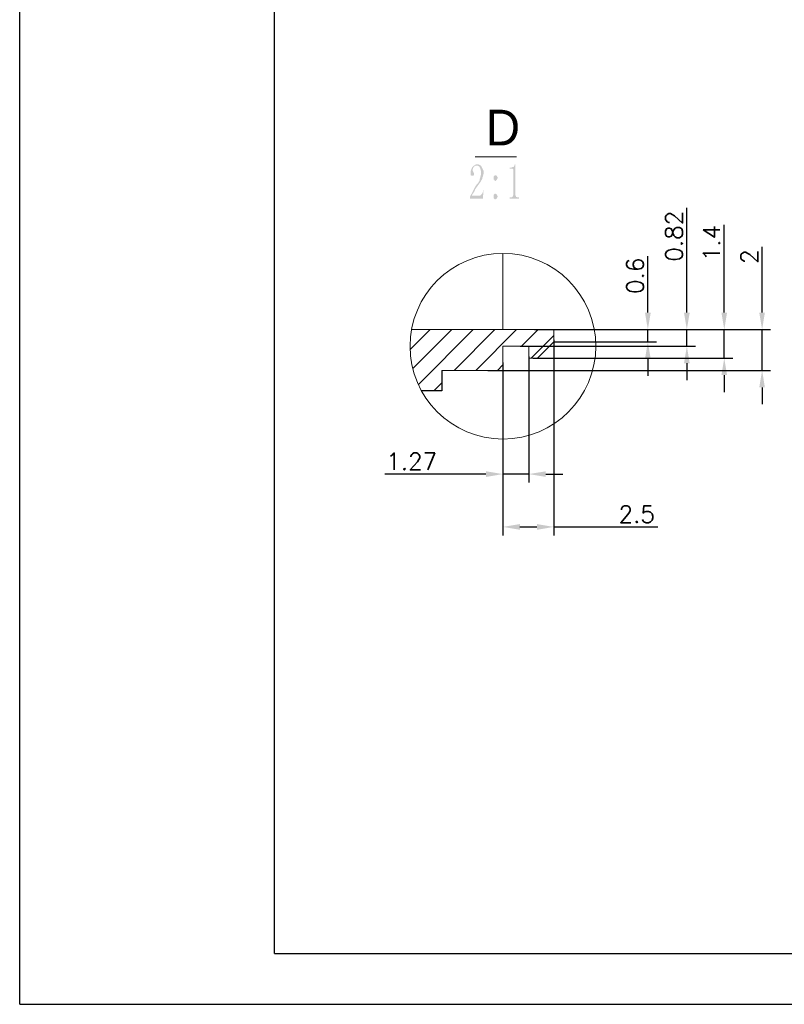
# Model space of a CAD drawing. Header units: millimetres. Extents: x 2231 to 2679, y -254 to 427.
# Tile 11 of 19: x 2231 to 2343, y 112 to 257. Entities that reach past the tile are written whole.
import ezdxf

# ---------------------------------------------------------------- set-up
doc = ezdxf.new("R2010")
doc.units = ezdxf.units.MM
doc.header["$LTSCALE"] = 1.8
doc.header["$MEASUREMENT"] = 0
for name, color, linetype in [('1轮廓实线层', 7, 'Continuous'), ('2细线层', 4, 'Continuous'), ('5剖面线层', 2, 'Continuous'), ('7标注层', 4, 'Continuous'), ('PDF_Geomertry', 7, 'Continuous'), ('PDF_Solid Fills', 7, 'Continuous')]:
    doc.layers.add(name, color=color, linetype=linetype)
doc.layers.add('符号 (ISO)', color=7, linetype='Continuous', lineweight=25)
doc.styles.get("Standard").update_dxf_attribs({"font": 'txt.shx'})
doc.styles.add('标签文本 (ISO)', font='txt')
doc.dimstyles.new('ISO-25', dxfattribs={"dimtxt": 2.5, "dimasz": 2.5, "dimexe": 1.25, "dimexo": 0.625, "dimtad": 1, "dimtxsty": 'Standard', "dimcen": 2.5, "dimadec": 0, "dimazin": 0, "dimtfac": 1, "dimtmove": 0, "dimatfit": 3, "dimfxl": 1, "dimarcsym": 0})

# ---------------------------------------------------------------- blocks, each defined once
blk = doc.blocks.new('*D133')
at = {"layer": '7标注层', "color": 0, "lineweight": -2}
for p, q in [((2339.86, 213.8), (2339.86, 223.5)), ((2309.83, 211.3), (2341.11, 211.3)), ((2339.86, 205.3), (2339.86, 211.3)), ((2299.49, 205.3), (2341.11, 205.3)), ((2339.86, 202.8), (2339.86, 200.3))]:
    blk.add_line(p, q, dxfattribs=at)
at = {"layer": '7标注层', "color": 0}
for points in [[(2339.44, 213.8), (2340.27, 213.8), (2339.86, 211.3)], [(2340.27, 202.8), (2339.44, 202.8), (2339.86, 205.3)]]:
    blk.add_solid(points, dxfattribs=at)
at = {"layer": 'Defpoints', "color": 0}
for p in [(2309.21, 211.3), (2339.86, 211.3), (2298.86, 205.3)]:
    blk.add_point(p, dxfattribs=at)
at = {"layer": '7标注层', "color": 0, "insert": (2337.98, 222.04), "char_height": 2.5, "attachment_point": 5, "rotation": 90}
blk.add_mtext('2', dxfattribs=at)
blk = doc.blocks.new('*D134')
at = {"layer": '7标注层', "color": 0, "lineweight": -2}
for p, q in [((2328.78, 213.8), (2328.78, 229.22)), ((2309.83, 211.3), (2330.03, 211.3)), ((2328.78, 208.85), (2328.78, 211.3)), ((2304.24, 208.85), (2330.03, 208.85)), ((2328.78, 206.35), (2328.78, 203.85))]:
    blk.add_line(p, q, dxfattribs=at)
at = {"layer": '7标注层', "color": 0}
for points in [[(2328.36, 213.8), (2329.2, 213.8), (2328.78, 211.3)], [(2329.2, 206.35), (2328.36, 206.35), (2328.78, 208.85)]]:
    blk.add_solid(points, dxfattribs=at)
at = {"layer": 'Defpoints', "color": 0}
for p in [(2309.21, 211.3), (2328.78, 211.3), (2303.62, 208.85)]:
    blk.add_point(p, dxfattribs=at)
at = {"layer": '7标注层', "color": 0, "insert": (2326.9, 225.05), "char_height": 2.5, "attachment_point": 5, "rotation": 90}
blk.add_mtext('0.82', dxfattribs=at)
blk = doc.blocks.new('*D135')
at = {"layer": '7标注层', "color": 0, "lineweight": -2}
for p, q in [((2334.29, 213.8), (2334.29, 226.74)), ((2309.83, 211.3), (2335.54, 211.3)), ((2334.29, 207.1), (2334.29, 211.3)), ((2306.15, 207.1), (2335.54, 207.1)), ((2334.29, 204.6), (2334.29, 202.1))]:
    blk.add_line(p, q, dxfattribs=at)
at = {"layer": '7标注层', "color": 0}
for points in [[(2333.87, 213.8), (2334.7, 213.8), (2334.29, 211.3)], [(2334.7, 204.6), (2333.87, 204.6), (2334.29, 207.1)]]:
    blk.add_solid(points, dxfattribs=at)
at = {"layer": 'Defpoints', "color": 0}
for p in [(2309.21, 211.3), (2334.29, 211.3), (2305.52, 207.1)]:
    blk.add_point(p, dxfattribs=at)
at = {"layer": '7标注层', "color": 0, "insert": (2332.41, 224.04), "char_height": 2.5, "attachment_point": 5, "rotation": 90}
blk.add_mtext('1.4', dxfattribs=at)
blk = doc.blocks.new('*D136')
at = {"layer": '7标注层', "color": 0, "lineweight": -2}
for p, q in [((2309.21, 209.78), (2309.21, 181)), ((2301.71, 204.68), (2301.71, 181)), ((2304.21, 182.25), (2306.71, 182.25)), ((2309.21, 182.25), (2324.52, 182.25))]:
    blk.add_line(p, q, dxfattribs=at)
at = {"layer": '7标注层', "color": 0}
for points in [[(2304.21, 182.67), (2304.21, 181.83), (2301.71, 182.25)], [(2306.71, 181.83), (2306.71, 182.67), (2309.21, 182.25)]]:
    blk.add_solid(points, dxfattribs=at)
at = {"layer": 'Defpoints', "color": 0}
for p in [(2309.21, 210.4), (2301.71, 205.3), (2309.21, 182.25)]:
    blk.add_point(p, dxfattribs=at)
at = {"layer": '7标注层', "color": 0, "insert": (2321.4, 184.12), "char_height": 2.5, "attachment_point": 5}
blk.add_mtext('2.5', dxfattribs=at)
blk = doc.blocks.new('*D137')
at = {"layer": '7标注层', "color": 0, "lineweight": -2}
for p, q in [((2305.52, 207.35), (2305.52, 188.78)), ((2301.71, 206.48), (2301.71, 188.78)), ((2299.21, 190.03), (2284.31, 190.03)), ((2305.52, 190.03), (2301.71, 190.03)), ((2308.02, 190.03), (2310.52, 190.03))]:
    blk.add_line(p, q, dxfattribs=at)
at = {"layer": '7标注层', "color": 0}
for points in [[(2299.21, 189.61), (2299.21, 190.44), (2301.71, 190.03)], [(2308.02, 190.44), (2308.02, 189.61), (2305.52, 190.03)]]:
    blk.add_solid(points, dxfattribs=at)
at = {"layer": 'Defpoints', "color": 0}
for p in [(2305.52, 207.98), (2301.71, 207.1), (2301.71, 190.03)]:
    blk.add_point(p, dxfattribs=at)
at = {"layer": '7标注层', "color": 0, "insert": (2288.27, 191.9), "char_height": 2.5, "attachment_point": 5}
blk.add_mtext('1.27', dxfattribs=at)
blk = doc.blocks.new('*D138')
at = {"layer": '7标注层', "color": 0, "lineweight": -2}
for p, q in [((2323.04, 213.8), (2323.04, 222.13)), ((2306.35, 211.3), (2324.29, 211.3)), ((2323.04, 209.5), (2323.04, 211.3)), ((2309.83, 209.5), (2324.29, 209.5)), ((2323.04, 207), (2323.04, 204.5))]:
    blk.add_line(p, q, dxfattribs=at)
at = {"layer": '7标注层', "color": 0}
for points in [[(2322.62, 213.8), (2323.46, 213.8), (2323.04, 211.3)], [(2323.46, 207), (2322.62, 207), (2323.04, 209.5)]]:
    blk.add_solid(points, dxfattribs=at)
at = {"layer": 'Defpoints', "color": 0}
for p in [(2305.73, 211.3), (2323.04, 211.3), (2309.21, 209.5)]:
    blk.add_point(p, dxfattribs=at)
at = {"layer": '7标注层', "color": 0, "insert": (2321.17, 219.22), "char_height": 2.5, "attachment_point": 5, "rotation": 90}
blk.add_mtext('0.6', dxfattribs=at)

msp = doc.modelspace()

# ---------------------------------------------------------------- hatches: boundary and pattern name
at = {"layer": '5剖面线层'}
h = msp.add_hatch(dxfattribs=at)
h.set_pattern_fill('ANSI31', color=256, scale=18)
h.set_pattern_definition([(45, (-2800.2893, -148.3618), (-1.5909903, 1.5909903), [])])
h.paths.add_polyline_path([(2288.261, 211.301), (2309.21, 211.301), (2309.21, 209.501), (2306.81, 207.101), (2305.525, 207.101), (2305.525, 208.85), (2301.71, 208.85), (2301.71, 205.3), (2292.71, 205.3), (2292.71, 202.3), (2289.71, 202.3, -0.1716316)])
at = {"layer": 'PDF_Solid Fills'}
h = msp.add_hatch(color=256, dxfattribs=at)
h.paths.add_polyline_path([(2298.472, 234.318), (2298.472, 234.599), (2298.379, 234.974), (2298.285, 235.162), (2298.285, 235.256), (2298.004, 235.443), (2297.816, 235.443), (2297.723, 235.443), (2297.535, 235.349), (2297.442, 235.256), (2297.348, 235.162), (2297.254, 234.881), (2297.254, 234.787), (2297.254, 234.693), (2297.348, 234.506), (2297.348, 234.412), (2297.442, 234.412), (2297.442, 234.318), (2297.442, 234.224), (2297.442, 234.131), (2297.442, 234.037), (2297.348, 234.037), (2297.348, 233.943), (2297.254, 233.943), (2297.254, 233.943), (2297.161, 233.943), (2297.067, 233.943), (2297.067, 234.037), (2296.973, 234.037), (2296.973, 234.224), (2296.973, 234.318), (2296.973, 234.693), (2297.161, 235.162), (2297.254, 235.256), (2297.442, 235.443), (2297.723, 235.631), (2297.91, 235.631), (2298.098, 235.631), (2298.472, 235.443), (2298.566, 235.256), (2298.66, 235.068), (2298.847, 234.693), (2298.847, 234.412), (2298.847, 234.224), (2298.753, 233.849), (2298.66, 233.662), (2298.66, 233.474), (2298.472, 233.193), (2298.379, 233.006), (2298.098, 232.631), (2297.629, 231.974), (2297.535, 231.693), (2297.348, 231.412), (2297.161, 231.131), (2297.161, 231.037), (2298.285, 231.037), (2298.379, 231.037), (2298.472, 231.131), (2298.566, 231.224), (2298.66, 231.318), (2298.753, 231.599), (2298.753, 231.787), (2298.847, 231.787), (2298.753, 230.568), (2296.88, 230.568), (2296.88, 230.943), (2296.973, 231.131), (2297.161, 231.412), (2297.254, 231.599), (2297.348, 231.787), (2297.629, 232.349), (2297.816, 232.631), (2298.004, 232.818), (2298.285, 233.287), (2298.285, 233.474), (2298.379, 233.756), (2298.472, 234.131)])
h.paths.add_polyline_path([(2300.909, 233.662), (2300.909, 233.568), (2300.815, 233.381), (2300.815, 233.381), (2300.721, 233.287), (2300.627, 233.193), (2300.627, 233.193), (2300.534, 233.193), (2300.44, 233.287), (2300.44, 233.381), (2300.346, 233.381), (2300.346, 233.568), (2300.346, 233.662), (2300.346, 233.756), (2300.346, 233.849), (2300.44, 233.943), (2300.44, 233.943), (2300.534, 234.037), (2300.627, 234.037), (2300.627, 234.037), (2300.721, 233.943), (2300.815, 233.943), (2300.815, 233.849), (2300.909, 233.756)])
h.paths.add_polyline_path([(2300.909, 230.849), (2300.909, 230.849), (2300.815, 230.662), (2300.815, 230.568), (2300.721, 230.568), (2300.627, 230.474), (2300.627, 230.474), (2300.534, 230.474), (2300.44, 230.568), (2300.44, 230.568), (2300.346, 230.662), (2300.346, 230.849), (2300.346, 230.849), (2300.346, 230.943), (2300.346, 231.131), (2300.44, 231.224), (2300.44, 231.224), (2300.534, 231.318), (2300.627, 231.318), (2300.627, 231.318), (2300.721, 231.224), (2300.815, 231.224), (2300.815, 231.131), (2300.909, 230.943)])
h.paths.add_polyline_path([(2303.532, 235.631), (2303.532, 231.224), (2303.532, 231.131), (2303.626, 230.943), (2303.626, 230.849), (2303.719, 230.849), (2303.813, 230.756), (2303.907, 230.756), (2304.094, 230.756), (2304.094, 230.568), (2302.689, 230.568), (2302.689, 230.756), (2302.876, 230.756), (2302.97, 230.756), (2303.157, 230.849), (2303.157, 230.849), (2303.157, 230.943), (2303.251, 231.131), (2303.251, 231.224), (2303.251, 234.787), (2303.251, 234.787), (2303.251, 234.881), (2303.157, 234.974), (2303.157, 234.974), (2303.064, 234.974), (2303.064, 234.974), (2302.689, 234.974), (2302.689, 235.162), (2302.876, 235.162), (2302.97, 235.162), (2303.157, 235.256), (2303.251, 235.256), (2303.345, 235.349), (2303.438, 235.537), (2303.438, 235.631)])

# ---------------------------------------------------------------- linework, layer by layer
at = {"layer": '1轮廓实线层'}
for p, q in [((2268.065, 119.464), (2268.065, 419.464)), ((2292.71, 205.3), (2292.71, 202.311)), ((2292.71, 202.311), (2289.704, 202.311)), ((2268.065, 119.464), (2668.565, 119.464))]:
    msp.add_line(p, q, dxfattribs=at)
at = {"layer": '2细线层'}
for p, q in [((2230.565, 111.964), (2230.565, 426.964)), ((2309.21, 209.501), (2309.87, 209.501)), ((2230.565, 111.964), (2676.065, 111.964))]:
    msp.add_line(p, q, dxfattribs=at)
at = {"layer": 'PDF_Geomertry', "lineweight": 13}
for p, q in [((2301.71, 222.521), (2301.71, 211.301)), ((2288.261, 211.301), (2309.21, 211.301)), ((2309.21, 211.301), (2309.21, 209.501)), ((2301.71, 208.85), (2301.71, 205.3)), ((2305.525, 208.85), (2301.71, 208.85)), ((2305.525, 207.101), (2305.525, 208.85)), ((2309.21, 209.501), (2306.81, 207.101)), ((2306.81, 207.101), (2305.525, 207.101)), ((2301.71, 205.3), (2292.71, 205.3))]:
    msp.add_line(p, q, dxfattribs=at)
msp.add_lwpolyline([(2297.629, 236.756), (2303.719, 236.756)], dxfattribs=at)
msp.add_circle((2301.71, 208.85), 13.671, dxfattribs=at)

# ---------------------------------------------------------------- texts
at = {"layer": '符号 (ISO)', "insert": (2299.159, 238.424), "char_height": 5.25, "attachment_point": 7, "style": '标签文本 (ISO)'}
msp.add_mtext('D', dxfattribs=at)

# ---------------------------------------------------------------- dimensions: what is measured, and where the dimension line sits
at = {"layer": '7标注层'}
for base, p1, text, picture, middle in [((2328.78, 211.301), (2303.617, 208.85), '0.82', '*D134', (2328.78, 225.051)), ((2334.286, 211.301), (2305.525, 207.101), '1.4', '*D135', (2334.286, 224.036)), ((2339.856, 211.301), (2298.862, 205.3), '2', '*D133', (2339.856, 222.038))]:
    dim = msp.add_linear_dim(base=base, p1=p1, p2=(2309.21, 211.301), angle=90, text=text, dimstyle='ISO-25', override={"dimgap": 0.625, "dimtad": 1, "dimdec": 2, "dimlfac": 1, "dimpost": '<>', "dimse1": 0, "dimse2": 0, "dimsd1": 0, "dimsd2": 0, "dimtofl": 1}, dxfattribs=at)
    dim.commit()
    dim.dimension.update_dxf_attribs({"geometry": picture, "text_midpoint": middle, "dimtype": 160})
dim = msp.add_linear_dim(base=(2323.041, 211.301), p1=(2309.21, 209.501), p2=(2305.726, 211.301), angle=90, text='0.6', dimstyle='ISO-25', override={"dimpost": '<>'}, dxfattribs=at)
dim.commit()
dim.dimension.update_dxf_attribs({"geometry": '*D138', "text_midpoint": (2321.166, 219.218)})
for base, p1, p2, text, picture, middle in [((2309.21, 182.249), (2301.71, 205.3), (2309.21, 210.401), '2.5', '*D136', (2321.397, 182.249)), ((2301.71, 190.027), (2305.525, 207.976), (2301.71, 207.101), '1.27', '*D137', (2288.272, 190.027))]:
    dim = msp.add_linear_dim(base=base, p1=p1, p2=p2, text=text, dimstyle='ISO-25', override={"dimpost": '<>'}, dxfattribs=at)
    dim.commit()
    dim.dimension.update_dxf_attribs({"geometry": picture, "text_midpoint": middle, "dimtype": 160})

doc.saveas('drawing.dxf')
